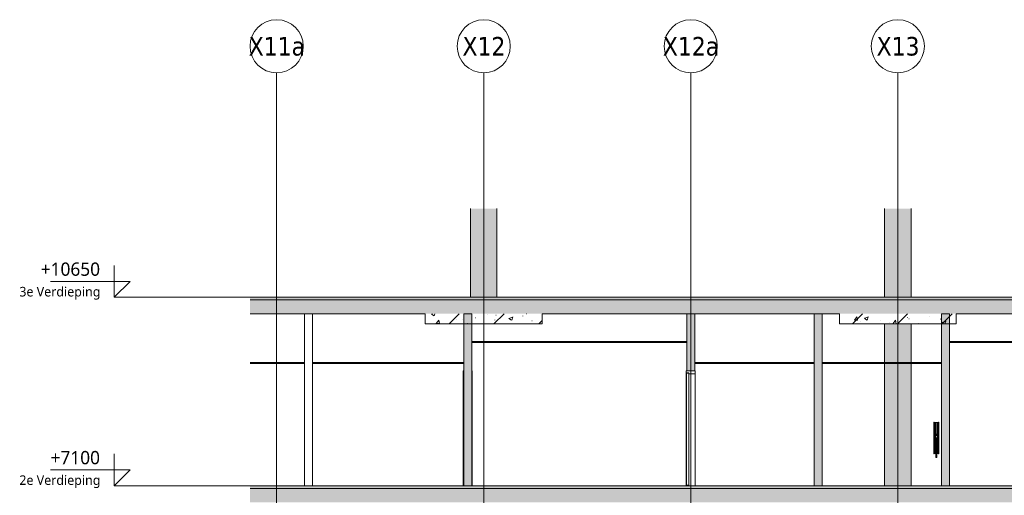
# Model space of a CAD drawing. Header units: millimetres. Extents: x -70313 to 24281, y -6031 to 15879.
# Tile 2 of 9: x -70026 to -51481, y 6920 to 15879. Entities that reach past the tile are written whole.
import ezdxf

# ---------------------------------------------------------------- set-up
doc = ezdxf.new("R2010")
doc.units = ezdxf.units.MM
for name, color, linetype, lineweight in [('A--L$01A__Algemeen', 2, 'Continuous', 18), ('A--T$01A__Algemeen', 1, 'Continuous', 9), ('AA$1A---_ARCEER', 1, 'Continuous', 18), ('AL$7A---_STRAMIEN', 8, 'Continuous', 9), ('AL22----_BINNENWAND', 7, 'Continuous', 9), ('AL23----_VLOEREN', 2, 'Continuous', 9), ('AL28----_KOLOMKOP_BETONBAND', 2, 'Continuous', 9), ('AL32----_BINNENKOZIJN', 14, 'Continuous', 9), ('AL35----_PLAFONDS', 16, 'Continuous', 9), ('AL67----_BSH', 5, 'Continuous', 9)]:
    doc.layers.add(name, color=color, linetype=linetype, lineweight=lineweight)
doc.styles.add('Tahoma', font='tahoma.ttf', dxfattribs={"height": 350})
doc.styles.add('Trebuchet MS', font='trebuc.ttf', dxfattribs={"height": 250})
doc.styles.add('Trebuchet MS_1', font='trebuc.ttf', dxfattribs={"height": 180})
pattern_1 = [(50, (-50826.6, 6909.6), (728.737, -63.756), [76.2, -838.2]), (355, (-50826.6, 6909.6), (-140.97, 764.228), [60.96, -670.56]), (100.451, (-50765.85, 6904.3), (587.77, 700.467), [64.76, -712.36]), (46.184, (-50826.6, 7112.8), (1084.316, -168.17), [114.3, -1257.3]), (96.636, (-50736.2, 7098.8), (949.61, 989.71), [97.14, -1068.54]), (351.184, (-50826.6, 7112.8), (949.62, 989.7), [91.44, -1005.84]), (21, (-50725, 7062), (606.458, -409.06), [76.2, -838.2]), (326, (-50725, 7062), (247.21, 736.753), [60.96, -670.56]), (71.451, (-50674.4, 7027.9), (853.668, 327.685), [64.76, -712.36]), (37.5, (-50826.57, 6909.6), (12.3547, 338.22), [3.353, -659.079, 3.353, -677.367, -673.1]), (37.5, (-50826.57, 6909.6), (12.3547, 338.22), [-1343.152, 3.353, -669.747]), (7.5, (-50826.57, 6909.6), (267.279, 400.722), [3.353, -384.759, 3.353, -643.839, -256.54]), (7.5, (-50826.57, 6909.6), (267.279, 400.722), [-1035.304, 3.353, -253.187]), (327.5, (-51053.14, 6909.6), (542.3633, -22.9153), [3.353, -250.647, 3.353, -789.127, -1051.56]), (327.5, (-51053.14, 6909.6), (542.3633, -22.9153), [-1046.48, 3.353, -1048.207]), (317.5, (-51154.74, 6909.6), (592.517, 101.707), [3.353, -326.847, 3.353, -522.935, -746.76]), (317.5, (-51154.74, 6909.6), (592.517, 101.707), [-856.488, 3.353, -743.407]), (45, (-50826.6, 6909.6), (422.072, -422.072), [])]
pattern_2 = [(90, (-50826.57, 6909.6), (-180, 6e-13), []), (180, (-50826.57, 6909.6), (-6e-13, -180), [])]

# ---------------------------------------------------------------- blocks, each defined once
blk = doc.blocks.new('Grid - 5mm-198591-NuGe 47_32')
at = {"layer": 'AL$7A---_STRAMIEN'}
blk.add_circle((-65186, 15379), 500, dxfattribs=at)
blk = doc.blocks.new('7673 - LUMC_constructie_2018 aangepast_new_rvt-1-NuGe 47_32')
at = {"layer": 'A--L$01A__Algemeen'}
h = blk.add_hatch(dxfattribs=at)
h.set_pattern_fill('FP_1', color=256, style=0, pattern_type=2)
h.set_pattern_definition(pattern_1)
h.paths.add_polyline_path([(-55071, 10600), (-37380, 10600), (-37380, 10650), (-65686, 10650), (-65686, 10600), (-58609, 10600)], flags=0)
h = blk.add_hatch(dxfattribs=at)
h.set_pattern_fill('FP_1', color=256, style=0, pattern_type=2)
h.set_pattern_definition(pattern_1)
h.paths.add_polyline_path([(-37380, 10340), (-37380, 10600), (-65686, 10600), (-65686, 10340), (-44456, 10340)], flags=0)
h = blk.add_hatch(dxfattribs=at)
h.set_pattern_fill('FP_1', color=256, style=0, pattern_type=2)
h.set_pattern_definition(pattern_1)
h.paths.add_polyline_path([(-55071, 7050), (-37380, 7050), (-37380, 7100), (-65686, 7100), (-65686, 7050), (-58609, 7050)], flags=0)
h = blk.add_hatch(dxfattribs=at)
h.set_pattern_fill('FP_1', color=256, style=0, pattern_type=2)
h.set_pattern_definition(pattern_1)
h.paths.add_polyline_path([(-55071, 6790), (-37380, 6790), (-37380, 7050), (-65686, 7050), (-65686, 6790), (-58609, 6790)], flags=0)
at = {"layer": 'AL28----_KOLOMKOP_BETONBAND'}
for points in [[(-61536, 10650), (-61036, 10650), (-61036, 12320), (-61536, 12320)], [(-53736, 10650), (-53236, 10650), (-53236, 12320), (-53736, 12320)]]:
    blk.add_hatch(color=256, dxfattribs=at).paths.add_polyline_path(points, flags=0)
h = blk.add_hatch(dxfattribs=at)
h.set_pattern_fill('FP_1', color=256, style=0, pattern_type=2)
h.set_pattern_definition(pattern_1)
h.paths.add_polyline_path([(-60186, 10150), (-60186, 10340), (-62386, 10340), (-62386, 10150)], flags=0)
h = blk.add_hatch(dxfattribs=at)
h.set_pattern_fill('FP_1', color=256, style=0, pattern_type=2)
h.set_pattern_definition(pattern_1)
h.paths.add_polyline_path([(-54586, 10150), (-52386, 10150), (-52386, 10340), (-54586, 10340), (-54586, 10286)], flags=0)
h = blk.add_hatch(color=256, dxfattribs=at)
h.paths.add_polyline_path([(-53302, 7100), (-53236, 7100), (-53236, 9400), (-53736, 9400), (-53736, 7100)], flags=0)
h.paths.add_polyline_path([(-53736, 9420), (-53236, 9420), (-53236, 10150), (-53736, 10150)], flags=0)
at = {"layer": 'A--L$01A__Algemeen'}
for p, q in [((-68245, 10650), (-34820, 10650)), ((-68245, 7100), (-34820, 7100))]:
    blk.add_line(p, q, dxfattribs=at)
at = {"layer": 'AL$7A---_STRAMIEN'}
for p, q in [((-65186, 13879), (-65186, 14879)), ((-61286, 13879), (-61286, 14879)), ((-57386, 13879), (-57386, 14879)), ((-53486, 13879), (-53486, 14879)), ((-65186, -1755), (-65186, 13879)), ((-61286, -1755), (-61286, 13879)), ((-57386, -1755), (-57386, 13879)), ((-53486, -1755), (-53486, 13879))]:
    blk.add_line(p, q, dxfattribs=at)
at = {"layer": 'AL23----_VLOEREN'}
for p, q in [((-37380, 10650), (-65686, 10650)), ((-37380, 10600), (-65686, 10600)), ((-65686, 10340), (-62386, 10340)), ((-60186, 10340), (-54586, 10340)), ((-52386, 10340), (-46786, 10340)), ((-37380, 7100), (-65686, 7100)), ((-37380, 7050), (-65686, 7050))]:
    blk.add_line(p, q, dxfattribs=at)
at = {"layer": 'AL28----_KOLOMKOP_BETONBAND'}
for p, q in [((-61536, 12320), (-61536, 10650)), ((-61036, 12320), (-61036, 10650)), ((-53736, 12320), (-53736, 10650)), ((-53236, 12320), (-53236, 10650)), ((-62386, 10340), (-62386, 10150)), ((-60186, 10150), (-60186, 10340)), ((-54586, 10340), (-54586, 10150)), ((-52386, 10150), (-52386, 10340)), ((-62386, 10150), (-60186, 10150)), ((-54586, 10150), (-52386, 10150)), ((-53736, 10150), (-53736, 9420)), ((-53236, 10150), (-53236, 9420)), ((-53736, 9400), (-53736, 7100)), ((-53236, 9400), (-53236, 7100))]:
    blk.add_line(p, q, dxfattribs=at)
for p in [(0, 0), (3900, 0), (7800, 0), (11700, 0)]:
    blk.add_blockref('Grid - 5mm-198591-NuGe 47_32', p)
at = {"layer": 'AL$7A---_STRAMIEN', "char_height": 350, "attachment_point": 1, "style": 'Tahoma'}
for s, insert, width in [('X11a', (-65712, 15554), 1266.67), ('X12', (-61686, 15554), 962.02), ('X12a', (-57912, 15554), 1266.67), ('X13', (-53886, 15554), 962.02)]:
    blk.add_mtext(s, dxfattribs=dict(at, insert=insert, width=width))
blk = doc.blocks.new('30_LUMC_MOD_houten deurblad_update - wit _standaard_-9915352-NuGe 47_32')
at = {"layer": 'AL32----_BINNENKOZIJN'}
for p, q in [((-57465, 9223), (-57465, 7108)), ((-57425, 9223), (-57465, 9223)), ((-57425, 7108), (-57425, 9223)), ((-57465, 7108), (-57425, 7108))]:
    blk.add_line(p, q, dxfattribs=at)
blk = doc.blocks.new('30_LUMC_MOD_binnenkozijn_standaard - hout-9915330-NuGe 47_32')
at = {"layer": 'AL32----_BINNENKOZIJN'}
for p, q in [((-57301, 9264), (-57471, 9264)), ((-57471, 9264), (-57471, 9225)), ((-57471, 9225), (-57420, 9225)), ((-57471, 9225), (-57471, 7100)), ((-57420, 9225), (-57420, 9208)), ((-57420, 9208), (-57301, 9208)), ((-57420, 9208), (-57420, 7100)), ((-57301, 9208), (-57301, 9264)), ((-57301, 9208), (-57301, 7100))]:
    blk.add_line(p, q, dxfattribs=at)
blk = doc.blocks.new('30_LUMC_MOD_binnenkozijn_standaard - hout-9915052-NuGe 47_32')
at = {"layer": 'AL32----_BINNENKOZIJN'}
for p, q in [((-61661, 9264), (-61671, 9264)), ((-61671, 9264), (-61671, 7100)), ((-61501, 9264), (-61511, 9264)), ((-61501, 7100), (-61501, 9264))]:
    blk.add_line(p, q, dxfattribs=at)
blk = doc.blocks.new('65_LUMC_MOD_brandslanghaspel_nieuw - Haspel op wand _25m 3_4__-3446646-NuGe 47_32')
at = {"layer": 'AL67----_BSH'}
for p, q in [((-52801, 8300), (-52811, 8300)), ((-52811, 8000), (-52811, 8300)), ((-52801, 8000), (-52801, 8300)), ((-52781, 8282), (-52781, 7718)), ((-52761, 8282), (-52761, 8070)), ((-52741, 8282), (-52741, 7718)), ((-52711, 8300), (-52721, 8300)), ((-52721, 8300), (-52721, 8000)), ((-52711, 8300), (-52711, 8000)), ((-52811, 7700), (-52811, 8000)), ((-52801, 7700), (-52801, 8000)), ((-52771, 8070), (-52776, 8000)), ((-52761, 8000), (-52776, 8000)), ((-52771, 8070), (-52761, 8070)), ((-52761, 8070), (-52751, 8070)), ((-52746, 8000), (-52761, 8000)), ((-52746, 8000), (-52751, 8070)), ((-52721, 8000), (-52721, 7700)), ((-52711, 8000), (-52711, 7700)), ((-52811, 7700), (-52801, 7700)), ((-52721, 7700), (-52711, 7700))]:
    blk.add_line(p, q, dxfattribs=at)
at = {"layer": 'AL67----_BSH', "flags": 128}
for points in [[(-52801, 8282), (-52801, 8282), (-52801, 8283), (-52801, 8283), (-52800, 8284), (-52800, 8284), (-52800, 8284), (-52800, 8285), (-52800, 8285), (-52800, 8286), (-52800, 8286), (-52800, 8286), (-52799, 8287), (-52799, 8287), (-52799, 8287), (-52799, 8288), (-52799, 8288), (-52798, 8288), (-52798, 8289), (-52798, 8289), (-52798, 8289), (-52797, 8289), (-52797, 8290), (-52797, 8290), (-52796, 8290), (-52796, 8290), (-52796, 8291), (-52795, 8291), (-52795, 8291), (-52795, 8291), (-52794, 8291), (-52794, 8291), (-52793, 8292), (-52793, 8292), (-52793, 8292), (-52792, 8292), (-52792, 8292), (-52791, 8292), (-52791, 8292), (-52791, 8292), (-52790, 8292), (-52790, 8292), (-52789, 8292), (-52789, 8292), (-52789, 8292), (-52788, 8292), (-52788, 8292), (-52788, 8292), (-52787, 8291), (-52787, 8291), (-52786, 8291), (-52786, 8291), (-52786, 8291), (-52785, 8291), (-52785, 8290), (-52785, 8290), (-52784, 8290), (-52784, 8290), (-52784, 8289), (-52783, 8289), (-52783, 8289), (-52783, 8288), (-52783, 8288), (-52782, 8288), (-52782, 8288), (-52782, 8287), (-52782, 8287), (-52782, 8286), (-52781, 8286), (-52781, 8286), (-52781, 8285), (-52781, 8285), (-52781, 8285), (-52781, 8284), (-52781, 8284), (-52781, 8283), (-52781, 8283), (-52781, 8283), (-52781, 8282), (-52781, 8282)], [(-52781, 8282), (-52781, 8282), (-52781, 8283), (-52781, 8283), (-52780, 8284), (-52780, 8284), (-52780, 8284), (-52780, 8285), (-52780, 8285), (-52780, 8286), (-52780, 8286), (-52780, 8286), (-52779, 8287), (-52779, 8287), (-52779, 8287), (-52779, 8288), (-52779, 8288), (-52778, 8288), (-52778, 8289), (-52778, 8289), (-52778, 8289), (-52777, 8289), (-52777, 8290), (-52777, 8290), (-52776, 8290), (-52776, 8290), (-52776, 8291), (-52775, 8291), (-52775, 8291), (-52775, 8291), (-52774, 8291), (-52774, 8291), (-52773, 8292), (-52773, 8292), (-52773, 8292), (-52772, 8292), (-52772, 8292), (-52771, 8292), (-52771, 8292), (-52771, 8292), (-52770, 8292), (-52770, 8292), (-52769, 8292), (-52769, 8292), (-52769, 8292), (-52768, 8292), (-52768, 8292), (-52768, 8292), (-52767, 8291), (-52767, 8291), (-52766, 8291), (-52766, 8291), (-52766, 8291), (-52765, 8291), (-52765, 8290), (-52765, 8290), (-52764, 8290), (-52764, 8290), (-52764, 8289), (-52763, 8289), (-52763, 8289), (-52763, 8288), (-52763, 8288), (-52762, 8288), (-52762, 8288), (-52762, 8287), (-52762, 8287), (-52762, 8286), (-52761, 8286), (-52761, 8286), (-52761, 8285), (-52761, 8285), (-52761, 8285), (-52761, 8284), (-52761, 8284), (-52761, 8283), (-52761, 8283), (-52761, 8283), (-52761, 8282), (-52761, 8282)], [(-52761, 8282), (-52761, 8282), (-52761, 8283), (-52761, 8283), (-52760, 8284), (-52760, 8284), (-52760, 8284), (-52760, 8285), (-52760, 8285), (-52760, 8286), (-52760, 8286), (-52760, 8286), (-52759, 8287), (-52759, 8287), (-52759, 8287), (-52759, 8288), (-52759, 8288), (-52758, 8288), (-52758, 8289), (-52758, 8289), (-52758, 8289), (-52757, 8289), (-52757, 8290), (-52757, 8290), (-52756, 8290), (-52756, 8290), (-52756, 8291), (-52755, 8291), (-52755, 8291), (-52755, 8291), (-52754, 8291), (-52754, 8291), (-52753, 8292), (-52753, 8292), (-52753, 8292), (-52752, 8292), (-52752, 8292), (-52751, 8292), (-52751, 8292), (-52751, 8292), (-52750, 8292), (-52750, 8292), (-52749, 8292), (-52749, 8292), (-52749, 8292), (-52748, 8292), (-52748, 8292), (-52748, 8292), (-52747, 8291), (-52747, 8291), (-52746, 8291), (-52746, 8291), (-52746, 8291), (-52745, 8291), (-52745, 8290), (-52745, 8290), (-52744, 8290), (-52744, 8290), (-52744, 8289), (-52743, 8289), (-52743, 8289), (-52743, 8288), (-52743, 8288), (-52742, 8288), (-52742, 8288), (-52742, 8287), (-52742, 8287), (-52742, 8286), (-52741, 8286), (-52741, 8286), (-52741, 8285), (-52741, 8285), (-52741, 8285), (-52741, 8284), (-52741, 8284), (-52741, 8283), (-52741, 8283), (-52741, 8283), (-52741, 8282), (-52741, 8282)], [(-52741, 8282), (-52741, 8282), (-52741, 8283), (-52741, 8283), (-52740, 8284), (-52740, 8284), (-52740, 8284), (-52740, 8285), (-52740, 8285), (-52740, 8286), (-52740, 8286), (-52740, 8286), (-52739, 8287), (-52739, 8287), (-52739, 8287), (-52739, 8288), (-52739, 8288), (-52738, 8288), (-52738, 8289), (-52738, 8289), (-52738, 8289), (-52737, 8289), (-52737, 8290), (-52737, 8290), (-52736, 8290), (-52736, 8290), (-52736, 8291), (-52735, 8291), (-52735, 8291), (-52735, 8291), (-52734, 8291), (-52734, 8291), (-52733, 8292), (-52733, 8292), (-52733, 8292), (-52732, 8292), (-52732, 8292), (-52731, 8292), (-52731, 8292), (-52731, 8292), (-52730, 8292), (-52730, 8292), (-52729, 8292), (-52729, 8292), (-52729, 8292), (-52728, 8292), (-52728, 8292), (-52728, 8292), (-52727, 8291), (-52727, 8291), (-52726, 8291), (-52726, 8291), (-52726, 8291), (-52725, 8291), (-52725, 8290), (-52725, 8290), (-52724, 8290), (-52724, 8290), (-52724, 8289), (-52723, 8289), (-52723, 8289), (-52723, 8288), (-52723, 8288), (-52722, 8288), (-52722, 8288), (-52722, 8287), (-52722, 8287), (-52722, 8286), (-52721, 8286), (-52721, 8286), (-52721, 8285), (-52721, 8285), (-52721, 8285), (-52721, 8284), (-52721, 8284), (-52721, 8283), (-52721, 8283), (-52721, 8283), (-52721, 8282), (-52721, 8282)], [(-52771, 8000), (-52771, 7947), (-52771, 7900), (-52771, 7860), (-52771, 7826), (-52771, 7824), (-52771, 7823), (-52771, 7821), (-52771, 7820), (-52771, 7818), (-52771, 7817), (-52771, 7816), (-52771, 7814), (-52771, 7813), (-52771, 7801), (-52771, 7799), (-52771, 7798), (-52771, 7791), (-52771, 7790), (-52771, 7783), (-52771, 7771), (-52771, 7770), (-52771, 7764), (-52771, 7758), (-52771, 7757), (-52771, 7746), (-52771, 7735), (-52771, 7724), (-52771, 7723), (-52771, 7722), (-52771, 7721), (-52771, 7720), (-52771, 7716), (-52771, 7706), (-52771, 7696), (-52771, 7693), (-52771, 7693), (-52771, 7692), (-52771, 7691), (-52771, 7682), (-52771, 7674), (-52771, 7666), (-52771, 7665), (-52771, 7659), (-52771, 7658), (-52771, 7652), (-52771, 7652), (-52771, 7651), (-52771, 7651), (-52771, 7650), (-52771, 7646), (-52771, 7646), (-52771, 7643), (-52771, 7641), (-52771, 7641), (-52771, 7640), (-52771, 7640), (-52771, 7640), (-52771, 7640), (-52771, 7640), (-52771, 7640), (-52771, 7640), (-52771, 7640), (-52771, 7643), (-52771, 7652), (-52771, 7670), (-52771, 7700), (-52771, 7708)], [(-52751, 8000), (-52751, 7947), (-52751, 7900), (-52751, 7860), (-52751, 7826), (-52751, 7824), (-52751, 7823), (-52751, 7821), (-52751, 7820), (-52751, 7818), (-52751, 7817), (-52751, 7816), (-52751, 7814), (-52751, 7813), (-52751, 7801), (-52751, 7799), (-52751, 7798), (-52751, 7791), (-52751, 7790), (-52751, 7783), (-52751, 7771), (-52751, 7770), (-52751, 7764), (-52751, 7758), (-52751, 7757), (-52751, 7746), (-52751, 7735), (-52751, 7724), (-52751, 7723), (-52751, 7722), (-52751, 7721), (-52751, 7720), (-52751, 7716), (-52751, 7706), (-52751, 7696), (-52751, 7693), (-52751, 7693), (-52751, 7692), (-52751, 7691), (-52751, 7682), (-52751, 7674), (-52751, 7666), (-52751, 7665), (-52751, 7659), (-52751, 7658), (-52751, 7652), (-52751, 7652), (-52751, 7651), (-52751, 7651), (-52751, 7650), (-52751, 7646), (-52751, 7646), (-52751, 7643), (-52751, 7641), (-52751, 7641), (-52751, 7640), (-52751, 7640), (-52751, 7640), (-52751, 7640), (-52751, 7640), (-52751, 7640), (-52751, 7640), (-52751, 7640), (-52751, 7643), (-52751, 7652), (-52751, 7670), (-52751, 7700), (-52751, 7708)], [(-52781, 7718), (-52781, 7718), (-52781, 7717), (-52781, 7717), (-52781, 7716), (-52781, 7716), (-52781, 7716), (-52781, 7715), (-52781, 7715), (-52781, 7714), (-52781, 7714), (-52782, 7714), (-52782, 7713), (-52782, 7713), (-52782, 7713), (-52782, 7712), (-52783, 7712), (-52783, 7712), (-52783, 7711), (-52783, 7711), (-52784, 7711), (-52784, 7711), (-52784, 7710), (-52785, 7710), (-52785, 7710), (-52785, 7710), (-52786, 7709), (-52786, 7709), (-52786, 7709), (-52787, 7709), (-52787, 7709), (-52787, 7709), (-52788, 7708), (-52788, 7708), (-52788, 7708), (-52789, 7708), (-52789, 7708), (-52790, 7708), (-52790, 7708), (-52790, 7708), (-52791, 7708), (-52791, 7708), (-52792, 7708), (-52792, 7708), (-52792, 7708), (-52793, 7708), (-52793, 7708), (-52794, 7708), (-52794, 7709), (-52794, 7709), (-52795, 7709), (-52795, 7709), (-52795, 7709), (-52796, 7709), (-52796, 7710), (-52796, 7710), (-52797, 7710), (-52797, 7710), (-52797, 7711), (-52798, 7711), (-52798, 7711), (-52798, 7712), (-52798, 7712), (-52799, 7712), (-52799, 7712), (-52799, 7713), (-52799, 7713), (-52800, 7714), (-52800, 7714), (-52800, 7714), (-52800, 7715), (-52800, 7715), (-52800, 7715), (-52800, 7716), (-52800, 7716), (-52800, 7717), (-52801, 7717), (-52801, 7717), (-52801, 7718), (-52801, 7718)], [(-52770, 7708), (-52771, 7708), (-52771, 7708), (-52772, 7708), (-52772, 7708), (-52772, 7708), (-52773, 7708), (-52773, 7708), (-52774, 7708), (-52774, 7709), (-52774, 7709), (-52775, 7709), (-52775, 7709), (-52775, 7709), (-52776, 7709), (-52776, 7710), (-52776, 7710), (-52777, 7710), (-52777, 7710), (-52777, 7711), (-52778, 7711), (-52778, 7711), (-52778, 7712), (-52778, 7712), (-52779, 7712), (-52779, 7712), (-52779, 7713), (-52779, 7713), (-52780, 7714), (-52780, 7714), (-52780, 7714), (-52780, 7715), (-52780, 7715), (-52780, 7715), (-52780, 7716), (-52780, 7716), (-52780, 7717), (-52781, 7717), (-52781, 7717), (-52781, 7718), (-52781, 7718)], [(-52771, 7640), (-52771, 7640), (-52770, 7638), (-52770, 7636), (-52769, 7634), (-52767, 7633), (-52766, 7631), (-52764, 7631), (-52762, 7630), (-52761, 7630)], [(-52760, 7717), (-52761, 7717), (-52761, 7717), (-52761, 7718)], [(-52761, 7718), (-52761, 7717), (-52761, 7717)], [(-52761, 7630), (-52759, 7630), (-52757, 7631), (-52755, 7632), (-52753, 7633), (-52752, 7635), (-52751, 7636), (-52751, 7638), (-52751, 7640)], [(-52741, 7718), (-52741, 7718), (-52741, 7717), (-52741, 7717), (-52741, 7716), (-52741, 7716), (-52741, 7716), (-52741, 7715), (-52741, 7715), (-52741, 7714), (-52741, 7714), (-52742, 7714), (-52742, 7713), (-52742, 7713), (-52742, 7713), (-52742, 7712), (-52743, 7712), (-52743, 7712), (-52743, 7711), (-52743, 7711), (-52744, 7711), (-52744, 7711), (-52744, 7710), (-52745, 7710), (-52745, 7710), (-52745, 7710), (-52746, 7709), (-52746, 7709), (-52746, 7709), (-52747, 7709), (-52747, 7709), (-52747, 7709), (-52748, 7708), (-52748, 7708), (-52748, 7708), (-52749, 7708), (-52749, 7708), (-52750, 7708), (-52750, 7708), (-52750, 7708)], [(-52721, 7718), (-52721, 7718), (-52721, 7717), (-52721, 7717), (-52721, 7716), (-52721, 7716), (-52721, 7716), (-52721, 7715), (-52721, 7715), (-52721, 7714), (-52721, 7714), (-52722, 7714), (-52722, 7713), (-52722, 7713), (-52722, 7713), (-52722, 7712), (-52723, 7712), (-52723, 7712), (-52723, 7711), (-52723, 7711), (-52724, 7711), (-52724, 7711), (-52724, 7710), (-52725, 7710), (-52725, 7710), (-52725, 7710), (-52726, 7709), (-52726, 7709), (-52726, 7709), (-52727, 7709), (-52727, 7709), (-52727, 7709), (-52728, 7708), (-52728, 7708), (-52728, 7708), (-52729, 7708), (-52729, 7708), (-52730, 7708), (-52730, 7708), (-52730, 7708), (-52731, 7708), (-52731, 7708), (-52732, 7708), (-52732, 7708), (-52732, 7708), (-52733, 7708), (-52733, 7708), (-52734, 7708), (-52734, 7709), (-52734, 7709), (-52735, 7709), (-52735, 7709), (-52735, 7709), (-52736, 7709), (-52736, 7710), (-52736, 7710), (-52737, 7710), (-52737, 7710), (-52737, 7711), (-52738, 7711), (-52738, 7711), (-52738, 7712), (-52738, 7712), (-52739, 7712), (-52739, 7712), (-52739, 7713), (-52739, 7713), (-52740, 7714), (-52740, 7714), (-52740, 7714), (-52740, 7715), (-52740, 7715), (-52740, 7715), (-52740, 7716), (-52740, 7716), (-52740, 7717), (-52741, 7717), (-52741, 7717), (-52741, 7718), (-52741, 7718)]]:
    blk.add_lwpolyline(points, dxfattribs=at)
blk = doc.blocks.new('7673 - verdieping_02_2018_rvt-1-NuGe 47_32')
at = {"layer": 'AA$1A---_ARCEER'}
for points in [[(-61511, 7100), (-61511, 10340), (-61661, 10340), (-61661, 7100)], [(-57311, 9264), (-57311, 10340), (-57461, 10340), (-57461, 9264)], [(-54911, 7100), (-54911, 10340), (-55061, 10340), (-55061, 7100)], [(-52661, 7100), (-52511, 7100), (-52511, 10340), (-52661, 10340), (-52661, 7235)]]:
    blk.add_hatch(color=256, dxfattribs=at).paths.add_polyline_path(points, flags=0)
at = {"layer": 'AL35----_PLAFONDS'}
h = blk.add_hatch(dxfattribs=at)
h.set_pattern_fill('FP_2', color=256, angle=180, style=0, pattern_type=2)
h.set_pattern_definition(pattern_2)
h.paths.add_polyline_path([(-61511, 9800), (-57461, 9800), (-57461, 9820), (-61511, 9820)], flags=0)
h = blk.add_hatch(dxfattribs=at)
h.set_pattern_fill('FP_2', color=256, angle=180, style=0, pattern_type=2)
h.set_pattern_definition(pattern_2)
h.paths.add_polyline_path([(-52511, 9800), (-50486, 9800), (-50486, 9820), (-52511, 9820)], flags=0)
h = blk.add_hatch(dxfattribs=at)
h.set_pattern_fill('FP_2', color=256, angle=180, style=0, pattern_type=2)
h.set_pattern_definition(pattern_2)
h.paths.add_polyline_path([(-64661, 9400), (-64661, 9420), (-65686, 9420), (-65686, 9400)], flags=0)
h = blk.add_hatch(dxfattribs=at)
h.set_pattern_fill('FP_2', color=256, angle=180, style=0, pattern_type=2)
h.set_pattern_definition(pattern_2)
h.paths.add_polyline_path([(-61661, 9400), (-61661, 9420), (-64511, 9420), (-64511, 9400)], flags=0)
h = blk.add_hatch(dxfattribs=at)
h.set_pattern_fill('FP_2', color=256, angle=180, style=0, pattern_type=2)
h.set_pattern_definition(pattern_2)
h.paths.add_polyline_path([(-57311, 9400), (-55061, 9400), (-55061, 9420), (-57311, 9420)], flags=0)
h = blk.add_hatch(dxfattribs=at)
h.set_pattern_fill('FP_2', color=256, angle=180, style=0, pattern_type=2)
h.set_pattern_definition(pattern_2)
h.paths.add_polyline_path([(-54911, 9400), (-52661, 9400), (-52661, 9420), (-54911, 9420)], flags=0)
at = {"layer": 'A--L$01A__Algemeen'}
for p, q in [((-68245, 10650), (-34820, 10650)), ((-68245, 7100), (-34820, 7100))]:
    blk.add_line(p, q, dxfattribs=at)
at = {"layer": 'AL22----_BINNENWAND'}
for p, q in [((-64661, 9420), (-64661, 10340)), ((-64511, 10340), (-64511, 9420)), ((-61661, 10340), (-61661, 7100)), ((-61511, 10340), (-61661, 10340)), ((-61511, 7100), (-61511, 10340)), ((-57461, 10340), (-57461, 9264)), ((-57311, 10340), (-57461, 10340)), ((-57311, 9264), (-57311, 10340)), ((-55061, 10340), (-55061, 7100)), ((-54911, 10340), (-55061, 10340)), ((-54911, 7100), (-54911, 10340)), ((-52511, 10340), (-52661, 10340)), ((-52661, 10340), (-52661, 7100)), ((-52511, 7100), (-52511, 10340)), ((-64661, 7100), (-64661, 9400)), ((-64511, 9400), (-64511, 7100)), ((-57461, 9264), (-57311, 9264)), ((-61661, 7100), (-61511, 7100)), ((-55061, 7100), (-54911, 7100)), ((-52661, 7100), (-52511, 7100))]:
    blk.add_line(p, q, dxfattribs=at)
at = {"layer": 'AL35----_PLAFONDS'}
for p, q in [((-57461, 9820), (-61511, 9820)), ((-61511, 9820), (-61511, 9800)), ((-61511, 9800), (-57461, 9800)), ((-57461, 9800), (-57461, 9820)), ((-50486, 9820), (-52511, 9820)), ((-52511, 9820), (-52511, 9800)), ((-52511, 9800), (-50486, 9800)), ((-64661, 9420), (-65686, 9420)), ((-65686, 9400), (-64661, 9400)), ((-64661, 9400), (-64661, 9420)), ((-61661, 9420), (-64511, 9420)), ((-64511, 9420), (-64511, 9400)), ((-64511, 9400), (-61661, 9400)), ((-61661, 9400), (-61661, 9420)), ((-55061, 9420), (-57311, 9420)), ((-57311, 9420), (-57311, 9400)), ((-57311, 9400), (-55061, 9400)), ((-55061, 9400), (-55061, 9420)), ((-52661, 9420), (-54911, 9420)), ((-54911, 9420), (-54911, 9400)), ((-54911, 9400), (-52661, 9400)), ((-52661, 9400), (-52661, 9420))]:
    blk.add_line(p, q, dxfattribs=at)
for name in ['30_LUMC_MOD_binnenkozijn_standaard - hout-9915052-NuGe 47_32', '30_LUMC_MOD_binnenkozijn_standaard - hout-9915330-NuGe 47_32', '30_LUMC_MOD_houten deurblad_update - wit _standaard_-9915352-NuGe 47_32', '65_LUMC_MOD_brandslanghaspel_nieuw - Haspel op wand _25m 3_4__-3446646-NuGe 47_32']:
    blk.add_blockref(name, (0, 0))
blk = doc.blocks.new('7673 - verdieping_03_2018_rvt-1-NuGe 47_32')
at = {"layer": 'A--L$01A__Algemeen'}
for p, q in [((-68245, 10650), (-34820, 10650)), ((-68245, 7100), (-34820, 7100))]:
    blk.add_line(p, q, dxfattribs=at)
blk = doc.blocks.new('7673 - verdieping_00_2018_rvt-1-NuGe 47_32')
at = {"layer": 'A--L$01A__Algemeen'}
for p, q in [((-68245, 10650), (-34820, 10650)), ((-68245, 7100), (-34820, 7100))]:
    blk.add_line(p, q, dxfattribs=at)
blk = doc.blocks.new('7673 - verdieping_01_2018_rvt-1-NuGe 47_32')
at = {"layer": 'A--L$01A__Algemeen'}
for p, q in [((-68245, 10650), (-34820, 10650)), ((-68245, 7100), (-34820, 7100))]:
    blk.add_line(p, q, dxfattribs=at)
blk = doc.blocks.new('Level - peilmaat-6467094-NuGe 47_32')
at = {"layer": 'A--T$01A__Algemeen'}
for p, q in [((-68245, 0), (-68245, 600)), ((-67945, 300), (-69445, 300)), ((-68245, 0), (-67945, 300))]:
    blk.add_line(p, q, dxfattribs=at)
blk = doc.blocks.new('7673 - LUMC_schil_2018_rvt-1-NuGe 47_32')
at = {"layer": 'A--L$01A__Algemeen'}
for p, q in [((-68245, 10650), (-34820, 10650)), ((-68245, 7100), (-34820, 7100))]:
    blk.add_line(p, q, dxfattribs=at)
for p in [(0, 10650), (0, 7100)]:
    blk.add_blockref('Level - peilmaat-6467094-NuGe 47_32', p)
at = {"layer": 'A--T$01A__Algemeen', "attachment_point": 1}
for s, insert, char_height, width, style in [('+10650', (-69630, 11305), 250, 1346.83, 'Trebuchet MS'), ('3e Verdieping', (-70033, 10846), 180, 1835.86, 'Trebuchet MS_1'), ('+7100', (-69445, 7755), 250, 1122.36, 'Trebuchet MS'), ('2e Verdieping', (-70033, 7296), 180, 1835.86, 'Trebuchet MS_1')]:
    blk.add_mtext(s, dxfattribs=dict(at, insert=insert, char_height=char_height, width=width, style=style))

msp = doc.modelspace()

# ---------------------------------------------------------------- linework, layer by layer
at = {"layer": 'A--L$01A__Algemeen'}
for p, q in [((-68245, 10650), (-34820, 10650)), ((-68245, 7100), (-34820, 7100))]:
    msp.add_line(p, q, dxfattribs=at)

# ---------------------------------------------------------------- block references
for name in ['7673 - LUMC_constructie_2018 aangepast_new_rvt-1-NuGe 47_32', '7673 - LUMC_schil_2018_rvt-1-NuGe 47_32', '7673 - verdieping_02_2018_rvt-1-NuGe 47_32', '7673 - verdieping_03_2018_rvt-1-NuGe 47_32', '7673 - verdieping_00_2018_rvt-1-NuGe 47_32', '7673 - verdieping_01_2018_rvt-1-NuGe 47_32']:
    msp.add_blockref(name, (0, 0))

doc.saveas('drawing.dxf')
